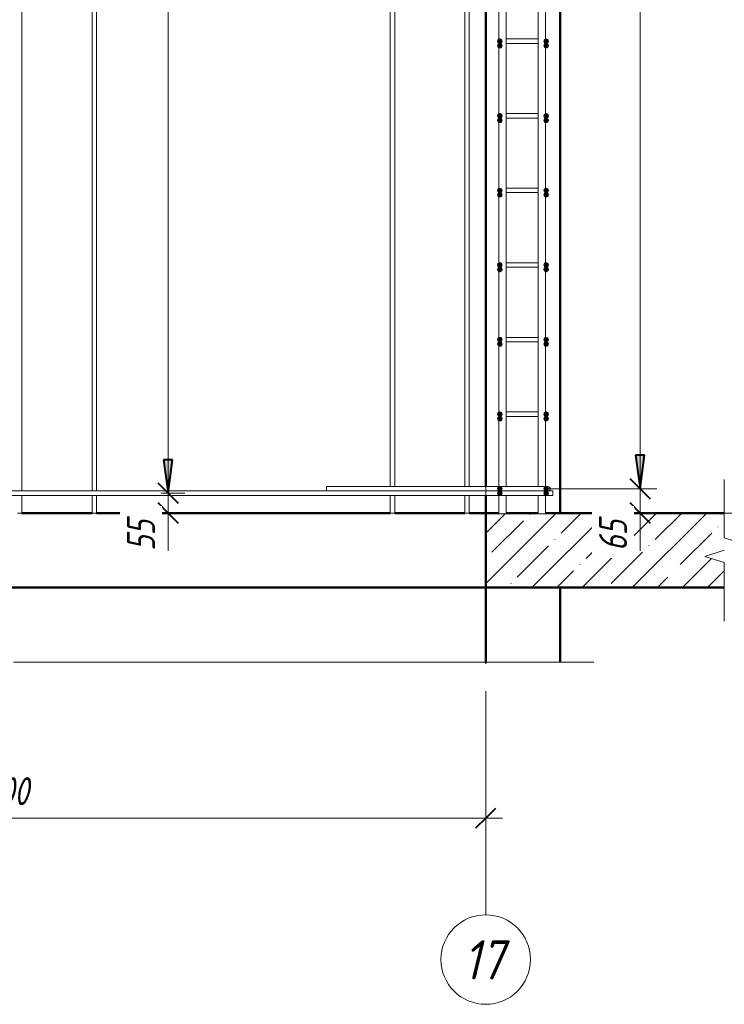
# Model space of a CAD drawing. Header units: millimetres. Extents: x -17457 to 38668, y -1477 to 6786.
# Tile 93 of 104: x 34836 to 36726, y -1477 to 1163. Entities that reach past the tile are written whole.
import ezdxf

# ---------------------------------------------------------------- set-up
doc = ezdxf.new("R2010")
doc.units = ezdxf.units.MM
doc.linetypes.add('ADSK_Линия сетки', pattern=[750, 600, -75, 0, -75])
for name, color, linetype, lineweight in [('A-____-____-DIMS', 211, 'Continuous', 9), ('A-____-____-DIMS-30', 211, 'Continuous', 9), ('A-____-NOTE-TEXT', 131, 'Continuous', 20), ('A-DETL-GENF-OTLN', 92, 'Continuous', 20), ('A-FLOR-____-MCUT', 192, 'Continuous', 50), ('A-FLOR-____-OTLN', 192, 'Continuous', 20), ('A-FLOR-____-PATT', 8, 'Continuous', 50), ('A-WALL-____-MCUT', 113, 'Continuous', 50), ('A-WALL-____-OTLN', 113, 'Continuous', 20), ('G-____-____-DIMS', 111, 'Continuous', 9), ('S-GRID-____-IDEN', 1, 'Continuous', 20), ('S-GRID-____-OTLN', 1, 'Continuous', 9), ('S-RBAR-____-MCUT', 171, 'Continuous', 20), ('S-RBAR-____-OTLN', 171, 'Continuous', 100)]:
    doc.layers.add(name, color=color, linetype=linetype, lineweight=lineweight)
doc.styles.add('GOST Common_I', font='GOST Common Italic.ttf', dxfattribs={"width": 0.9, "height": 105})
doc.styles.add('GOST Common_I_1', font='GOST Common Italic.ttf', dxfattribs={"width": 0.8, "height": 75})
doc.dimstyles.new('ADSK_Для_арматуры_Основной_2_5_мм_шаг_кол-во_Стрелки_точный', dxfattribs={"dimscale": 304.8, "dimtxt": 0.247469, "dimasz": 0.295276, "dimexe": 0.147638, "dimexo": 0.000484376, "dimgap": 0.03937, "dimtad": 1, "dimdec": 0, "dimlfac": 304.8, "dimdsep": 46, "dimtxsty": 'GOST Common_I_1', "dimsah": 1, "dimcen": 0.09, "dimdle": 0.147638, "dimazin": 0, "dimtfac": 1, "dimtdec": 4, "dimtix": 1, "dimtmove": 0, "dimatfit": 3, "dimfxl": 1, "dimtvp": 1, "dimtfill": 1, "dimtolj": 1, "dimtzin": 0, "dimarcsym": 2})
doc.dimstyles.new('ADSK_Округление_5мм__Узкий_', dxfattribs={"dimscale": 304.8, "dimtxt": 0.247469, "dimasz": 0.177165, "dimexe": 0.147638, "dimexo": 0.000322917, "dimgap": 0.03937, "dimtad": 1, "dimdec": 0, "dimlfac": 304.8, "dimrnd": 5, "dimdsep": 46, "dimtxsty": 'GOST Common_I_1', "dimblk1": 'OBLIQUE', "dimblk2": 'OBLIQUE', "dimsah": 1, "dimcen": 0.09, "dimdle": 0.147638, "dimazin": 0, "dimtfac": 1, "dimtdec": 4, "dimtix": 1, "dimtmove": 1, "dimatfit": 3, "dimfxl": 1, "dimtvp": 1, "dimtfill": 1, "dimtolj": 1, "dimtzin": 0, "dimlwd": 20, "dimlwe": 20, "dimarcsym": 2})
doc.dimstyles.new('ADSK_Округление_5мм__Узкий__1', dxfattribs={"dimscale": 304.8, "dimtxt": 0.247469, "dimasz": 0.177165, "dimexe": 0.147638, "dimexo": 0.000322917, "dimgap": 0.03937, "dimtad": 1, "dimdec": 0, "dimlfac": 304.8, "dimrnd": 5, "dimdsep": 46, "dimtxsty": 'GOST Common_I_1', "dimblk1": 'OBLIQUE', "dimblk2": 'OBLIQUE', "dimsah": 1, "dimcen": 0.09, "dimdle": 0.147638, "dimazin": 0, "dimtfac": 1, "dimtdec": 4, "dimtix": 1, "dimtmove": 0, "dimatfit": 3, "dimfxl": 1, "dimtvp": 1, "dimtfill": 1, "dimtolj": 1, "dimtzin": 0, "dimlwd": 20, "dimlwe": 20, "dimarcsym": 2})

# ---------------------------------------------------------------- blocks, each defined once
blk = doc.blocks.new('ADSK_Обрыв_Линия - ADSK_Обрыв_линия-1070728-КЖ1_Р_ВЭ1_Армирование_16')
at = {"layer": 'A-DETL-GENF-OTLN'}
for p, q in [((-50960, -226.2), (-50960, -160)), ((-50960, -360), (-50960, -293))]:
    blk.add_line(p, q, dxfattribs=at)
blk = doc.blocks.new('ADSK_Обрыв_Линия - ADSK_Обрыв_линия-1519550-КЖ1_Р_ВЭ1_Армирование_16')
at = {"layer": 'A-DETL-GENF-OTLN'}
for p, q in [((-52933.8, 6279.8), (-54400, 6279.8)), ((-51400, 6279.8), (-52867, 6279.8))]:
    blk.add_line(p, q, dxfattribs=at)
blk = doc.blocks.new('Ось сетки - Круг_Ø8 мм-6408-КЖ1_Р_ВЭ1_Армирование_16')
at = {"layer": 'S-GRID-____-IDEN'}
for start, end in [(0, 180), (180, 360)]:
    blk.add_arc((-51600, -1357.4), 120, start, end, dxfattribs=at)
blk = doc.blocks.new('DIMBLOCK363-КЖ1_Р_ВЭ1_Армирование_16')
at = {"layer": 'A-____-____-DIMS-30', "lineweight": 40}
for p, q in [((33485.8, -978.3), (33512.8, -951.3)), ((36085.8, -978.3), (36112.8, -951.3)), ((33485.8, -978.3), (33458.8, -1005.3)), ((36085.8, -978.3), (36058.8, -1005.3))]:
    blk.add_line(p, q, dxfattribs=at)
at = {"layer": 'A-____-____-DIMS-30', "lineweight": 20}
for p, q in [((33485.8, -978.3), (33485.8, -970.2)), ((36085.8, -978.3), (36085.8, -970.2)), ((33440.8, -978.3), (36130.8, -978.3)), ((33485.8, -978.3), (33485.8, -1023.3)), ((36085.8, -978.3), (36085.8, -1023.3))]:
    blk.add_line(p, q, dxfattribs=at)
at = {"layer": 'A-____-____-DIMS-30', "color": 0, "lineweight": 20, "insert": (34701.4, -868.3), "char_height": 75, "width": 202.507, "attachment_point": 1, "line_spacing_factor": 1.022761, "style": 'GOST Common_I_1', "bg_fill": 3, "box_fill_scale": 1.25, "bg_fill_color": 256, "bg_fill_true_color": 13158600, "bg_fill_transparency": 0}
blk.add_mtext('2600', dxfattribs=at)
blk = doc.blocks.new('_Oblique')
at = {"color": 0, "linetype": 'ByBlock', "lineweight": -2}
blk.add_line((-0.5, -0.5), (0.5, 0.5), dxfattribs=at)
blk = doc.blocks.new('DIMBLOCK364-КЖ1_Р_ВЭ1_Армирование_16')
at = {"layer": 'A-____-____-DIMS-30', "lineweight": 40}
for p, q in [((36499.9, -95), (36472.9, -68)), ((36499.9, -95), (36526.9, -122)), ((36499.9, -160), (36472.9, -133)), ((36499.9, -160), (36526.9, -187))]:
    blk.add_line(p, q, dxfattribs=at)
at = {"layer": 'A-____-____-DIMS-30', "lineweight": 20}
for p, q in [((36499.9, -95), (36246.8, -95)), ((36499.9, -205), (36499.9, -95)), ((36499.9, -95), (36544.9, -95)), ((36499.9, -162.2), (36499.9, -127.5)), ((36499.9, -160), (36315.8, -160)), ((36499.9, -160), (36544.9, -160)), ((36499.9, -261.6), (36499.9, -162.2))]:
    blk.add_line(p, q, dxfattribs=at)
at = {"layer": 'A-____-____-DIMS-30', "color": 0, "lineweight": 20, "insert": (36389.9, -261.6), "char_height": 75, "width": 101.253, "attachment_point": 1, "rotation": 90, "line_spacing_factor": 1.022761, "style": 'GOST Common_I_1', "bg_fill": 3, "box_fill_scale": 1.25, "bg_fill_color": 256, "bg_fill_true_color": 13158600, "bg_fill_transparency": 0}
blk.add_mtext('65', dxfattribs=at)
blk = doc.blocks.new('DIMBLOCK365-КЖ1_Р_ВЭ1_Армирование_16')
at = {"layer": 'A-____-____-DIMS-30', "lineweight": 40}
for p, q in [((36499.9, 3705), (36472.9, 3732)), ((36499.9, 3705), (36526.9, 3678)), ((36499.9, -95), (36472.9, -68)), ((36499.9, -95), (36526.9, -122))]:
    blk.add_line(p, q, dxfattribs=at)
at = {"layer": 'A-____-____-DIMS-30', "lineweight": 20}
for p, q in [((36499.9, 3705), (36246.8, 3705)), ((36499.9, -95), (36499.9, 3705)), ((36499.9, 3705), (36544.9, 3705)), ((36499.9, -95), (36246.8, -95)), ((36499.9, -95), (36544.9, -95))]:
    blk.add_line(p, q, dxfattribs=at)
at = {"layer": 'A-____-____-DIMS-30', "color": 0, "lineweight": 20, "insert": (36389.9, 1720.6), "char_height": 75, "width": 202.507, "attachment_point": 1, "rotation": 90, "line_spacing_factor": 1.022761, "style": 'GOST Common_I_1', "bg_fill": 3, "box_fill_scale": 1.25, "bg_fill_color": 256, "bg_fill_true_color": 13158600, "bg_fill_transparency": 0}
blk.add_mtext('3800', dxfattribs=at)
blk = doc.blocks.new('DIMBLOCK395-КЖ1_Р_ВЭ1_Армирование_16')
at = {"layer": 'A-____-____-DIMS-30', "lineweight": 40}
for p, q in [((35233.8, -107), (35206.8, -80)), ((35233.8, -107), (35260.8, -134)), ((35233.8, -160), (35206.8, -133)), ((35233.8, -160), (35260.8, -187))]:
    blk.add_line(p, q, dxfattribs=at)
at = {"layer": 'A-____-____-DIMS-30', "lineweight": 20}
for p, q in [((35233.8, -107), (35225.6, -107)), ((35233.8, -205), (35233.8, -107)), ((35233.8, -107), (35278.8, -107)), ((35233.8, -162.2), (35233.8, -133.5)), ((35233.8, -160), (35225.6, -160)), ((35233.8, -160), (35278.8, -160)), ((35233.8, -261.6), (35233.8, -162.2))]:
    blk.add_line(p, q, dxfattribs=at)
at = {"layer": 'A-____-____-DIMS-30', "color": 0, "lineweight": 20, "insert": (35123.8, -261.6), "char_height": 75, "width": 101.253, "attachment_point": 1, "rotation": 90, "line_spacing_factor": 1.022761, "style": 'GOST Common_I_1', "bg_fill": 3, "box_fill_scale": 1.25, "bg_fill_color": 256, "bg_fill_true_color": 13158600, "bg_fill_transparency": 0}
blk.add_mtext('55', dxfattribs=at)
blk = doc.blocks.new('DIMBLOCK396-КЖ1_Р_ВЭ1_Армирование_16')
at = {"layer": 'A-____-____-DIMS-30', "lineweight": 40}
for p, q in [((35233.8, 3693), (35206.8, 3720)), ((35233.8, 3693), (35260.8, 3666)), ((35233.8, -107), (35206.8, -80)), ((35233.8, -107), (35260.8, -134))]:
    blk.add_line(p, q, dxfattribs=at)
at = {"layer": 'A-____-____-DIMS-30', "lineweight": 20}
for p, q in [((35233.8, 3693), (35225.6, 3693)), ((35233.8, -107), (35233.8, 3693)), ((35233.8, 3693), (35278.8, 3693)), ((35233.8, -107), (35225.6, -107)), ((35233.8, -107), (35278.8, -107))]:
    blk.add_line(p, q, dxfattribs=at)
at = {"layer": 'A-____-____-DIMS-30', "color": 0, "lineweight": 20, "insert": (35123.8, 1708.6), "char_height": 75, "width": 202.507, "attachment_point": 1, "rotation": 90, "line_spacing_factor": 1.022761, "style": 'GOST Common_I_1', "bg_fill": 3, "box_fill_scale": 1.25, "bg_fill_color": 256, "bg_fill_true_color": 13158600, "bg_fill_transparency": 0}
blk.add_mtext('3800', dxfattribs=at)
blk = doc.blocks.new('DIMBLOCK402-КЖ1_Р_ВЭ1_Армирование_16')
at = {"layer": 'A-____-____-DIMS-30', "lineweight": 40}
for points in [[(36499.9, 3865), (36511.7, 3955), (36488, 3955)], [(36499.9, 3705), (36488, 3615), (36511.7, 3615)], [(36499.9, -95), (36511.7, -5), (36488, -5)]]:
    blk.add_hatch(color=256, dxfattribs=at).paths.add_polyline_path(points)
for p, q in [((36511.7, 3955), (36488, 3955)), ((36488, 3955), (36499.9, 3865)), ((36499.9, 3865), (36511.7, 3955)), ((36499.9, 3705), (36488, 3615)), ((36511.7, 3615), (36499.9, 3705)), ((36488, 3615), (36511.7, 3615)), ((36511.7, -5), (36488, -5)), ((36488, -5), (36499.9, -95)), ((36499.9, -95), (36511.7, -5))]:
    blk.add_line(p, q, dxfattribs=at)
at = {"layer": 'A-____-____-DIMS-30'}
for p, q in [((36499.9, 3865), (36292.8, 3865)), ((36499.9, 3865), (36544.9, 3865)), ((36499.9, 3705), (36297.8, 3705)), ((36499.9, -140), (36499.9, 3705)), ((36499.9, 3705), (36544.9, 3705)), ((36499.9, -95), (36297.8, -95)), ((36499.9, -95), (36544.9, -95))]:
    blk.add_line(p, q, dxfattribs=at)
at = {"layer": 'A-____-____-DIMS-30', "color": 0, "insert": (36389.9, 1578.7), "char_height": 75, "width": 543.086, "attachment_point": 1, "rotation": 90, "line_spacing_factor": 1.022761, "style": 'GOST Common_I_1', "bg_fill": 3, "box_fill_scale": 1.25, "bg_fill_color": 256, "bg_fill_true_color": 13158600, "bg_fill_transparency": 0}
blk.add_mtext('200x19=3800', dxfattribs=at)
blk = doc.blocks.new('_None')
blk = doc.blocks.new('DIMBLOCK404-КЖ1_Р_ВЭ1_Армирование_16')
at = {"layer": 'A-____-____-DIMS-30', "lineweight": 40}
for points in [[(35233.8, 3853), (35245.6, 3943), (35221.9, 3943)], [(35233.8, 3693), (35221.9, 3603), (35245.6, 3603)], [(35233.8, -107), (35245.6, -17), (35221.9, -17)]]:
    blk.add_hatch(color=256, dxfattribs=at).paths.add_polyline_path(points)
for p, q in [((35245.6, 3943), (35221.9, 3943)), ((35221.9, 3943), (35233.8, 3853)), ((35233.8, 3853), (35245.6, 3943)), ((35233.8, 3693), (35221.9, 3603)), ((35245.6, 3603), (35233.8, 3693)), ((35221.9, 3603), (35245.6, 3603)), ((35245.6, -17), (35221.9, -17)), ((35221.9, -17), (35233.8, -107)), ((35233.8, -107), (35245.6, -17))]:
    blk.add_line(p, q, dxfattribs=at)
at = {"layer": 'A-____-____-DIMS-30'}
for p, q in [((35233.8, 3853), (35215.2, 3853)), ((35233.8, 3853), (35278.8, 3853)), ((35233.8, 3693), (35215.2, 3693)), ((35233.8, -152), (35233.8, 3693)), ((35233.8, 3693), (35278.8, 3693)), ((35233.8, -107), (35215.2, -107)), ((35233.8, -107), (35278.8, -107))]:
    blk.add_line(p, q, dxfattribs=at)
at = {"layer": 'A-____-____-DIMS-30', "color": 0, "insert": (35123.8, 1566.7), "char_height": 75, "width": 543.086, "attachment_point": 1, "rotation": 90, "line_spacing_factor": 1.022761, "style": 'GOST Common_I_1', "bg_fill": 3, "box_fill_scale": 1.25, "bg_fill_color": 256, "bg_fill_true_color": 13158600, "bg_fill_transparency": 0}
blk.add_mtext('200x19=3800', dxfattribs=at)

msp = doc.modelspace()

# ---------------------------------------------------------------- hatches: boundary and pattern name
at = {"layer": 'A-FLOR-____-PATT', "lineweight": 9}
h = msp.add_hatch(dxfattribs=at)
h.set_pattern_fill('FP_3', color=256, style=0, pattern_type=2)
h.set_pattern_definition([(45, (3840.875, 22500), (-67.35192, 67.35192), []), (45, (3908.23, 22500), (-67.35192, 67.35192), [119.063, -23.813, 1.006, -22.807])])
h.paths.add_polyline_path([(33485.8052, -360), (33485.8052, -160), (33422.1811, -160), (33422.1811, -162.4889), (33402.1811, -162.4889), (33402.1811, -160), (33329.2106, -160), (33329.2106, -162.4889), (33309.2106, -162.1802), (33309.2106, -160), (33051.3917, -160), (33051.3917, -241.4757), (33057.7664, -243.5), (33051.3917, -249.6691), (33051.3917, -360)])
h.paths.add_polyline_path([(36085.8052, -360), (36725.8049, -360), (36725.8049, -293), (36673.8434, -276.5), (36725.8049, -226.2148), (36725.8049, -160), (36246.1495, -160), (36246.1495, -162.4889), (36226.1495, -162.4889), (36226.1495, -160), (36140.9314, -160), (36140.9314, -162.4889), (36120.9314, -162.4889), (36120.9314, -160), (36085.8052, -160), (36085.8052, -295.9755)])
at = {"layer": 'S-RBAR-____-MCUT'}
h = msp.add_hatch(color=256, dxfattribs=at)
edge = h.paths.add_edge_path()
edge.add_arc((36123.806, 1105), 6, 0, 360)
for points in [[(36123.806, 1099), (36129.0022, 1102), (36129.0022, 1108), (36123.806, 1111), (36118.6099, 1108), (36118.6099, 1102)], [(36247.806, 1099), (36253.0022, 1102), (36253.0022, 1108), (36247.806, 1111), (36242.6099, 1108), (36242.6099, 1102)], [(36123.806, 1087), (36129.0022, 1090), (36129.0022, 1096), (36123.806, 1099), (36118.6099, 1096), (36118.6099, 1090)], [(36247.806, 1087), (36253.0022, 1090), (36253.0022, 1096), (36247.806, 1099), (36242.6099, 1096), (36242.6099, 1090)], [(36123.806, 899), (36129.0022, 902), (36129.0022, 908), (36123.806, 911), (36118.6099, 908), (36118.6099, 902)], [(36123.806, 887), (36129.0022, 890), (36129.0022, 896), (36123.806, 899), (36118.6099, 896), (36118.6099, 890)], [(36247.806, 899), (36253.0022, 902), (36253.0022, 908), (36247.806, 911), (36242.6099, 908), (36242.6099, 902)], [(36247.806, 887), (36253.0022, 890), (36253.0022, 896), (36247.806, 899), (36242.6099, 896), (36242.6099, 890)], [(36123.806, 699), (36129.0022, 702), (36129.0022, 708), (36123.806, 711), (36118.6099, 708), (36118.6099, 702)], [(36123.806, 687), (36129.0022, 690), (36129.0022, 696), (36123.806, 699), (36118.6099, 696), (36118.6099, 690)], [(36247.806, 699), (36253.0022, 702), (36253.0022, 708), (36247.806, 711), (36242.6099, 708), (36242.6099, 702)], [(36247.806, 687), (36253.0022, 690), (36253.0022, 696), (36247.806, 699), (36242.6099, 696), (36242.6099, 690)], [(36123.806, 499), (36129.0022, 502), (36129.0022, 508), (36123.806, 511), (36118.6099, 508), (36118.6099, 502)], [(36247.806, 499), (36253.0022, 502), (36253.0022, 508), (36247.806, 511), (36242.6099, 508), (36242.6099, 502)], [(36123.806, 487), (36129.0022, 490), (36129.0022, 496), (36123.806, 499), (36118.6099, 496), (36118.6099, 490)], [(36247.806, 487), (36253.0022, 490), (36253.0022, 496), (36247.806, 499), (36242.6099, 496), (36242.6099, 490)], [(36123.806, 299), (36129.0022, 302), (36129.0022, 308), (36123.806, 311), (36118.6099, 308), (36118.6099, 302)], [(36123.806, 287), (36129.0022, 290), (36129.0022, 296), (36123.806, 299), (36118.6099, 296), (36118.6099, 290)], [(36247.806, 299), (36253.0022, 302), (36253.0022, 308), (36247.806, 311), (36242.6099, 308), (36242.6099, 302)], [(36247.806, 287), (36253.0022, 290), (36253.0022, 296), (36247.806, 299), (36242.6099, 296), (36242.6099, 290)], [(36123.806, 99), (36129.0022, 102), (36129.0022, 108), (36123.806, 111), (36118.6099, 108), (36118.6099, 102)], [(36247.806, 99), (36253.0022, 102), (36253.0022, 108), (36247.806, 111), (36242.6099, 108), (36242.6099, 102)], [(36123.806, 87), (36129.0022, 90), (36129.0022, 96), (36123.806, 99), (36118.6099, 96), (36118.6099, 90)], [(36247.806, 87), (36253.0022, 90), (36253.0022, 96), (36247.806, 99), (36242.6099, 96), (36242.6099, 90)], [(36123.806, -101), (36129.0022, -98), (36129.0022, -92), (36123.806, -89), (36118.6099, -92), (36118.6099, -98)], [(36123.806, -113), (36129.0022, -110), (36129.0022, -104), (36123.806, -101), (36118.6099, -104), (36118.6099, -110)], [(36247.806, -101), (36253.0022, -97.6998), (36253.0022, -92), (36247.806, -89), (36242.6099, -92), (36242.6099, -98), (36243.2932, -98.3945)], [(36247.806, -113), (36253.0022, -110), (36253.0022, -104), (36247.806, -101), (36242.6099, -104), (36242.6099, -110), (36243.2932, -110.3945)]]:
    msp.add_hatch(color=256, dxfattribs=at).paths.add_polyline_path(points)
h = msp.add_hatch(color=256, dxfattribs=at)
edge = h.paths.add_edge_path()
edge.add_arc((36247.806, 1105), 6, 0, 360)
h = msp.add_hatch(color=256, dxfattribs=at)
edge = h.paths.add_edge_path()
edge.add_arc((36123.806, 1093), 6, 0, 360)
h = msp.add_hatch(color=256, dxfattribs=at)
edge = h.paths.add_edge_path()
edge.add_arc((36247.806, 1093), 6, 0, 360)
h = msp.add_hatch(color=256, dxfattribs=at)
edge = h.paths.add_edge_path()
edge.add_arc((36123.806, 905), 6, 0, 360)
h = msp.add_hatch(color=256, dxfattribs=at)
edge = h.paths.add_edge_path()
edge.add_arc((36123.806, 893), 6, 0, 360)
h = msp.add_hatch(color=256, dxfattribs=at)
edge = h.paths.add_edge_path()
edge.add_arc((36247.806, 905), 6, 0, 360)
h = msp.add_hatch(color=256, dxfattribs=at)
edge = h.paths.add_edge_path()
edge.add_arc((36247.806, 893), 6, 0, 360)
h = msp.add_hatch(color=256, dxfattribs=at)
edge = h.paths.add_edge_path()
edge.add_arc((36123.806, 705), 6, 0, 360)
h = msp.add_hatch(color=256, dxfattribs=at)
edge = h.paths.add_edge_path()
edge.add_arc((36123.806, 693), 6, 0, 360)
h = msp.add_hatch(color=256, dxfattribs=at)
edge = h.paths.add_edge_path()
edge.add_arc((36247.806, 705), 6, 0, 360)
h = msp.add_hatch(color=256, dxfattribs=at)
edge = h.paths.add_edge_path()
edge.add_arc((36247.806, 693), 6, 0, 360)
h = msp.add_hatch(color=256, dxfattribs=at)
edge = h.paths.add_edge_path()
edge.add_arc((36123.806, 505), 6, 0, 360)
h = msp.add_hatch(color=256, dxfattribs=at)
edge = h.paths.add_edge_path()
edge.add_arc((36247.806, 505), 6, 0, 360)
h = msp.add_hatch(color=256, dxfattribs=at)
edge = h.paths.add_edge_path()
edge.add_arc((36123.806, 493), 6, 0, 360)
h = msp.add_hatch(color=256, dxfattribs=at)
edge = h.paths.add_edge_path()
edge.add_arc((36247.806, 493), 6, 0, 360)
h = msp.add_hatch(color=256, dxfattribs=at)
edge = h.paths.add_edge_path()
edge.add_arc((36123.806, 305), 6, 0, 360)
h = msp.add_hatch(color=256, dxfattribs=at)
edge = h.paths.add_edge_path()
edge.add_arc((36123.806, 293), 6, 0, 360)
h = msp.add_hatch(color=256, dxfattribs=at)
edge = h.paths.add_edge_path()
edge.add_arc((36247.806, 305), 6, 0, 360)
h = msp.add_hatch(color=256, dxfattribs=at)
edge = h.paths.add_edge_path()
edge.add_arc((36247.806, 293), 6, 0, 360)
h = msp.add_hatch(color=256, dxfattribs=at)
edge = h.paths.add_edge_path()
edge.add_arc((36123.806, 105), 6, 0, 360)
h = msp.add_hatch(color=256, dxfattribs=at)
edge = h.paths.add_edge_path()
edge.add_arc((36247.806, 105), 6, 0, 360)
h = msp.add_hatch(color=256, dxfattribs=at)
edge = h.paths.add_edge_path()
edge.add_arc((36123.806, 93), 6, 0, 360)
h = msp.add_hatch(color=256, dxfattribs=at)
edge = h.paths.add_edge_path()
edge.add_arc((36247.806, 93), 6, 0, 360)
h = msp.add_hatch(color=256, dxfattribs=at)
edge = h.paths.add_edge_path()
edge.add_arc((36123.806, -95), 6, 0, 360)
h = msp.add_hatch(color=256, dxfattribs=at)
edge = h.paths.add_edge_path()
edge.add_arc((36123.806, -107), 6, 0, 360)
h = msp.add_hatch(color=256, dxfattribs=at)
edge = h.paths.add_edge_path()
edge.add_arc((36247.806, -95), 6, 0, 360)
h = msp.add_hatch(color=256, dxfattribs=at)
edge = h.paths.add_edge_path()
edge.add_arc((36247.806, -107), 6, 0, 360)

# ---------------------------------------------------------------- linework, layer by layer
at = {"layer": 'A-____-NOTE-TEXT'}
for p, q in [((36725.8049, -160), (36725.8049, -70)), ((36725.8049, -226.2148), (36777.795, -243.1074)), ((36725.8049, -260), (36673.8434, -276.5)), ((36725.8049, -293), (36673.8434, -276.5)), ((36725.8049, -360), (36725.8049, -450)), ((36285.8049, -560), (36375.8049, -560))]:
    msp.add_line(p, q, dxfattribs=at)
at = {"layer": 'A-FLOR-____-MCUT'}
for p, q in [((36120.9314, -160), (36085.8052, -160)), ((36085.8052, -160), (36085.8052, -360)), ((36725.8049, -160), (36246.1495, -160)), ((36085.8052, -360), (36725.8049, -360))]:
    msp.add_line(p, q, dxfattribs=at)
at = {"layer": 'A-FLOR-____-OTLN'}
for p, q in [((36029.8049, -160), (36029.8049, -160)), ((36085.7556, -160), (36085.8052, -160)), ((36085.8052, -360), (36085.7556, -360))]:
    msp.add_line(p, q, dxfattribs=at)
at = {"layer": 'A-WALL-____-MCUT'}
for p, q in [((36285.8052, -160), (36285.8052, 3900)), ((36085.8052, 3687), (36085.8052, -89)), ((36085.8052, -113), (36085.8052, -160)), ((36140.9314, -160), (36226.1495, -160)), ((36085.8052, -360), (36085.8052, -560)), ((36285.8052, -560), (36285.8052, -360))]:
    msp.add_line(p, q, dxfattribs=at)
at = {"layer": 'A-WALL-____-OTLN', "lineweight": 50}
for p, q in [((34841.8049, -160), (35029.8049, -160)), ((35041.8049, -160), (35829.8049, -160)), ((35841.8049, -160), (36029.8049, -160)), ((36041.8049, -160), (36085.7556, -160)), ((36085.7556, -360), (33485.8052, -360))]:
    msp.add_line(p, q, dxfattribs=at)
at = {"layer": 'G-____-____-DIMS', "lineweight": 20}
msp.add_line((36725.8049, -160), (36890.2889, -160), dxfattribs=at)
at = {"layer": 'S-GRID-____-OTLN', "linetype": 'ADSK_Линия сетки'}
msp.add_line((36085.8052, -1237.3906), (36085.8052, 4380), dxfattribs=at)
at = {"layer": 'S-RBAR-____-MCUT'}
for p, q in [((36123.806, 1111), (36118.6099, 1108)), ((36129.0022, 1108), (36123.806, 1111)), ((36247.806, 1111), (36242.6099, 1108)), ((36253.0022, 1108), (36247.806, 1111)), ((36118.6099, 1108), (36118.6099, 1102)), ((36118.6099, 1102), (36123.806, 1099)), ((36123.806, 1099), (36118.6099, 1096)), ((36118.6099, 1096), (36118.6099, 1090)), ((36118.6099, 1090), (36123.806, 1087)), ((36123.806, 1099), (36129.0022, 1102)), ((36129.0022, 1096), (36123.806, 1099)), ((36123.806, 1087), (36129.0022, 1090)), ((36129.0022, 1102), (36129.0022, 1108)), ((36129.0022, 1090), (36129.0022, 1096)), ((36242.6099, 1108), (36242.6099, 1102)), ((36242.6099, 1102), (36247.806, 1099)), ((36247.806, 1099), (36242.6099, 1096)), ((36242.6099, 1096), (36242.6099, 1090)), ((36242.6099, 1090), (36247.806, 1087)), ((36247.806, 1099), (36253.0022, 1102)), ((36253.0022, 1096), (36247.806, 1099)), ((36247.806, 1087), (36253.0022, 1090)), ((36253.0022, 1102), (36253.0022, 1108)), ((36253.0022, 1090), (36253.0022, 1096)), ((36123.806, 911), (36118.6099, 908)), ((36118.6099, 908), (36118.6099, 902)), ((36118.6099, 902), (36123.806, 899)), ((36123.806, 899), (36118.6099, 896)), ((36129.0022, 908), (36123.806, 911)), ((36123.806, 899), (36129.0022, 902)), ((36129.0022, 896), (36123.806, 899)), ((36129.0022, 902), (36129.0022, 908)), ((36247.806, 911), (36242.6099, 908)), ((36242.6099, 908), (36242.6099, 902)), ((36242.6099, 902), (36247.806, 899)), ((36247.806, 899), (36242.6099, 896)), ((36253.0022, 908), (36247.806, 911)), ((36247.806, 899), (36253.0022, 902)), ((36253.0022, 896), (36247.806, 899)), ((36253.0022, 902), (36253.0022, 908)), ((36118.6099, 896), (36118.6099, 890)), ((36118.6099, 890), (36123.806, 887)), ((36123.806, 887), (36129.0022, 890)), ((36129.0022, 890), (36129.0022, 896)), ((36242.6099, 896), (36242.6099, 890)), ((36242.6099, 890), (36247.806, 887)), ((36247.806, 887), (36253.0022, 890)), ((36253.0022, 890), (36253.0022, 896)), ((36123.806, 711), (36118.6099, 708)), ((36118.6099, 708), (36118.6099, 702)), ((36118.6099, 702), (36123.806, 699)), ((36123.806, 699), (36118.6099, 696)), ((36118.6099, 696), (36118.6099, 690)), ((36118.6099, 690), (36123.806, 687)), ((36129.0022, 708), (36123.806, 711)), ((36123.806, 699), (36129.0022, 702)), ((36129.0022, 696), (36123.806, 699)), ((36123.806, 687), (36129.0022, 690)), ((36129.0022, 702), (36129.0022, 708)), ((36129.0022, 690), (36129.0022, 696)), ((36247.806, 711), (36242.6099, 708)), ((36242.6099, 708), (36242.6099, 702)), ((36242.6099, 702), (36247.806, 699)), ((36247.806, 699), (36242.6099, 696)), ((36242.6099, 696), (36242.6099, 690)), ((36242.6099, 690), (36247.806, 687)), ((36253.0022, 708), (36247.806, 711)), ((36247.806, 699), (36253.0022, 702)), ((36253.0022, 696), (36247.806, 699)), ((36247.806, 687), (36253.0022, 690)), ((36253.0022, 702), (36253.0022, 708)), ((36253.0022, 690), (36253.0022, 696)), ((36123.806, 511), (36118.6099, 508)), ((36118.6099, 508), (36118.6099, 502)), ((36118.6099, 502), (36123.806, 499)), ((36129.0022, 508), (36123.806, 511)), ((36123.806, 499), (36129.0022, 502)), ((36129.0022, 502), (36129.0022, 508)), ((36247.806, 511), (36242.6099, 508)), ((36242.6099, 508), (36242.6099, 502)), ((36242.6099, 502), (36247.806, 499)), ((36253.0022, 508), (36247.806, 511)), ((36247.806, 499), (36253.0022, 502)), ((36253.0022, 502), (36253.0022, 508)), ((36123.806, 499), (36118.6099, 496)), ((36118.6099, 496), (36118.6099, 490)), ((36118.6099, 490), (36123.806, 487)), ((36129.0022, 496), (36123.806, 499)), ((36123.806, 487), (36129.0022, 490)), ((36129.0022, 490), (36129.0022, 496)), ((36247.806, 499), (36242.6099, 496)), ((36242.6099, 496), (36242.6099, 490)), ((36242.6099, 490), (36247.806, 487)), ((36253.0022, 496), (36247.806, 499)), ((36247.806, 487), (36253.0022, 490)), ((36253.0022, 490), (36253.0022, 496)), ((36123.806, 311), (36118.6099, 308)), ((36118.6099, 308), (36118.6099, 302)), ((36118.6099, 302), (36123.806, 299)), ((36123.806, 299), (36118.6099, 296)), ((36118.6099, 296), (36118.6099, 290)), ((36129.0022, 308), (36123.806, 311)), ((36123.806, 299), (36129.0022, 302)), ((36129.0022, 296), (36123.806, 299)), ((36129.0022, 302), (36129.0022, 308)), ((36129.0022, 290), (36129.0022, 296)), ((36247.806, 311), (36242.6099, 308)), ((36242.6099, 308), (36242.6099, 302)), ((36242.6099, 302), (36247.806, 299)), ((36247.806, 299), (36242.6099, 296)), ((36242.6099, 296), (36242.6099, 290)), ((36253.0022, 308), (36247.806, 311)), ((36247.806, 299), (36253.0022, 302)), ((36253.0022, 296), (36247.806, 299)), ((36253.0022, 302), (36253.0022, 308)), ((36253.0022, 290), (36253.0022, 296)), ((36118.6099, 290), (36123.806, 287)), ((36123.806, 287), (36129.0022, 290)), ((36242.6099, 290), (36247.806, 287)), ((36247.806, 287), (36253.0022, 290)), ((36123.806, 111), (36118.6099, 108)), ((36118.6099, 108), (36118.6099, 102)), ((36129.0022, 108), (36123.806, 111)), ((36129.0022, 102), (36129.0022, 108)), ((36247.806, 111), (36242.6099, 108)), ((36242.6099, 108), (36242.6099, 102)), ((36253.0022, 108), (36247.806, 111)), ((36253.0022, 102), (36253.0022, 108)), ((36118.6099, 102), (36123.806, 99)), ((36123.806, 99), (36118.6099, 96)), ((36118.6099, 96), (36118.6099, 90)), ((36118.6099, 90), (36123.806, 87)), ((36123.806, 99), (36129.0022, 102)), ((36129.0022, 96), (36123.806, 99)), ((36123.806, 87), (36129.0022, 90)), ((36129.0022, 90), (36129.0022, 96)), ((36242.6099, 102), (36247.806, 99)), ((36247.806, 99), (36242.6099, 96)), ((36242.6099, 96), (36242.6099, 90)), ((36242.6099, 90), (36247.806, 87)), ((36247.806, 99), (36253.0022, 102)), ((36253.0022, 96), (36247.806, 99)), ((36247.806, 87), (36253.0022, 90)), ((36253.0022, 90), (36253.0022, 96)), ((36123.806, -89), (36118.6099, -92)), ((36118.6099, -92), (36118.6099, -98)), ((36118.6099, -98), (36123.806, -101)), ((36123.806, -101), (36118.6099, -104)), ((36118.6099, -104), (36118.6099, -110)), ((36129.0022, -92), (36123.806, -89)), ((36123.806, -101), (36129.0022, -98)), ((36129.0022, -104), (36123.806, -101)), ((36129.0022, -98), (36129.0022, -92)), ((36129.0022, -110), (36129.0022, -104)), ((36247.806, -89), (36242.6099, -92)), ((36242.6099, -92), (36242.6099, -98)), ((36242.6099, -98), (36243.2932, -98.3945)), ((36247.806, -101), (36242.6099, -104)), ((36242.6099, -104), (36242.6099, -110)), ((36243.2932, -98.3945), (36247.806, -101)), ((36253.0022, -92), (36247.806, -89)), ((36247.806, -101), (36253.0022, -97.6998)), ((36253.0022, -104), (36247.806, -101)), ((36253.0022, -97.6998), (36253.0022, -92)), ((36253.0022, -110), (36253.0022, -104)), ((36118.6099, -110), (36123.806, -113)), ((36123.806, -113), (36129.0022, -110)), ((36242.6099, -110), (36243.2932, -110.3945)), ((36243.2932, -110.3945), (36247.806, -113)), ((36247.806, -113), (36253.0022, -110))]:
    msp.add_line(p, q, dxfattribs=at)
for centre in [(36123.806, 1105), (36247.806, 1105), (36123.806, 1093), (36247.806, 1093), (36123.806, 905), (36123.806, 893), (36247.806, 905), (36247.806, 893), (36123.806, 705), (36123.806, 693), (36247.806, 705), (36247.806, 693), (36123.806, 505), (36247.806, 505), (36123.806, 493), (36247.806, 493), (36123.806, 305), (36123.806, 293), (36247.806, 305), (36247.806, 293), (36123.806, 105), (36247.806, 105), (36123.806, 93), (36247.806, 93), (36123.806, -95), (36123.806, -107), (36247.806, -95), (36247.806, -107)]:
    msp.add_circle(centre, 6, dxfattribs=at)
at = {"layer": 'S-RBAR-____-OTLN', "lineweight": 20}
for p, q in [((34841.8049, -101), (34841.8049, 3687)), ((35029.8049, -101), (35029.8049, 3687)), ((35041.8049, -101), (35041.8049, 3687)), ((35829.8049, -89), (35829.8049, 3687)), ((35841.8049, -89), (35841.8049, 3687)), ((36029.8049, -89), (36029.8049, 3687)), ((36041.8049, -89), (36041.8049, 3687)), ((36120.9314, -89), (36120.9314, 3687)), ((36140.9314, -89), (36140.9314, 3687)), ((36226.1495, -89), (36226.1495, 3687)), ((36246.1495, -101), (36246.1495, 3687)), ((36140.8572, 1111), (36159.806, 1111)), ((36159.806, 1111), (36211.806, 1111)), ((36211.806, 1111), (36226.2664, 1111)), ((36246.2709, 1111), (36247.806, 1111)), ((36140.8572, 1099), (36159.806, 1099)), ((36159.806, 1099), (36211.806, 1099)), ((36211.806, 1099), (36226.2664, 1099)), ((36246.2709, 1099), (36247.806, 1099)), ((36140.8572, 911), (36159.806, 911)), ((36140.8572, 899), (36159.806, 899)), ((36159.806, 911), (36211.806, 911)), ((36159.806, 899), (36211.806, 899)), ((36211.806, 911), (36226.2664, 911)), ((36211.806, 899), (36226.2664, 899)), ((36246.2709, 911), (36247.806, 911)), ((36246.2709, 899), (36247.806, 899)), ((36140.8572, 711), (36159.806, 711)), ((36140.8572, 699), (36159.806, 699)), ((36159.806, 711), (36211.806, 711)), ((36159.806, 699), (36211.806, 699)), ((36211.806, 711), (36226.2664, 711)), ((36211.806, 699), (36226.2664, 699)), ((36246.2709, 711), (36247.806, 711)), ((36246.2709, 699), (36247.806, 699)), ((36140.8572, 511), (36159.806, 511)), ((36159.806, 511), (36211.806, 511)), ((36211.806, 511), (36226.2664, 511)), ((36246.2709, 511), (36247.806, 511)), ((36140.8572, 499), (36159.806, 499)), ((36159.806, 499), (36211.806, 499)), ((36211.806, 499), (36226.2664, 499)), ((36246.2709, 499), (36247.806, 499)), ((36140.8572, 311), (36159.806, 311)), ((36140.8572, 299), (36159.806, 299)), ((36159.806, 311), (36211.806, 311)), ((36159.806, 299), (36211.806, 299)), ((36211.806, 311), (36226.2664, 311)), ((36211.806, 299), (36226.2664, 299)), ((36246.2709, 311), (36247.806, 311)), ((36246.2709, 299), (36247.806, 299)), ((36140.8572, 111), (36159.806, 111)), ((36159.806, 111), (36211.806, 111)), ((36211.806, 111), (36226.2664, 111)), ((36246.2709, 111), (36247.806, 111)), ((36140.8572, 99), (36159.806, 99)), ((36159.806, 99), (36211.806, 99)), ((36211.806, 99), (36226.2664, 99)), ((36246.2709, 99), (36247.806, 99)), ((36265.8049, -101), (33305.8049, -101)), ((35658.806, -89), (36216.806, -89)), ((35658.806, -101), (35658.806, -89)), ((35658.806, -101), (36216.806, -101)), ((36243.4345, -89), (36216.806, -89)), ((36252.806, -89), (36246.3649, -89)), ((36265.8049, -101), (36265.8049, -113)), ((36265.8049, -113), (33305.8049, -113)), ((34841.8049, -160), (34841.8049, -113)), ((35029.8049, -160), (35029.8049, -113)), ((35041.8049, -160), (35041.8049, -113)), ((35829.8049, -160), (35829.8049, -113)), ((35841.8049, -160), (35841.8049, -113)), ((36029.8049, -160), (36029.8049, -113)), ((36041.8049, -160), (36041.8049, -113)), ((36120.9314, -162.4889), (36120.9314, -113)), ((36140.9314, -162.4889), (36140.9314, -113)), ((36226.1495, -162.4889), (36226.1495, -113)), ((36246.1495, -162.4889), (36246.1495, -113)), ((34841.8049, -160), (34829.8049, -160)), ((35041.8049, -160), (35029.8049, -160)), ((35841.8049, -160), (35829.8049, -160)), ((36041.8049, -160), (36029.8049, -160)), ((36140.9314, -162.4889), (36120.9314, -162.4889)), ((36246.1495, -162.4889), (36226.1495, -162.4889))]:
    msp.add_line(p, q, dxfattribs=at)
for centre, start, end in [((36123.806, 1105), 120, 240), ((36247.806, 1105), 270, 90), ((36123.806, 905), 120, 240), ((36247.806, 905), 270, 90), ((36123.806, 705), 120, 240), ((36247.806, 705), 270, 90), ((36123.806, 505), 120, 240), ((36247.806, 505), 270, 90), ((36123.806, 305), 120, 240), ((36247.806, 305), 270, 90), ((36123.806, 105), 120, 240), ((36247.806, 105), 270, 90), ((36252.806, -95), 270, 90), ((36252.806, -95), 270, 285), ((36247.806, -95), 22.7069005, 30), ((36247.806, -95), 330, 352.2930995)]:
    msp.add_arc(centre, 6, start, end, dxfattribs=at)

# ---------------------------------------------------------------- block references
at = {"layer": 'A-DETL-GENF-OTLN'}
msp.add_blockref('ADSK_Обрыв_Линия - ADSK_Обрыв_линия-1070728-КЖ1_Р_ВЭ1_Армирование_16', (87685.8052, 0), dxfattribs=at)
at = {"layer": 'A-DETL-GENF-OTLN', "rotation": 180}
msp.add_blockref('ADSK_Обрыв_Линия - ADSK_Обрыв_линия-1519550-КЖ1_Р_ВЭ1_Армирование_16', (-18114.1954, 5719.7718), dxfattribs=at)
at = {"layer": 'S-GRID-____-IDEN'}
msp.add_blockref('Ось сетки - Круг_Ø8 мм-6408-КЖ1_Р_ВЭ1_Армирование_16', (87685.8052, 0), dxfattribs=at)

# ---------------------------------------------------------------- texts
at = {"layer": 'S-GRID-____-IDEN', "lineweight": 9, "insert": (36025.751, -1305.6306), "char_height": 105, "width": 145.025269, "attachment_point": 1, "style": 'GOST Common_I'}
msp.add_mtext('17', dxfattribs=at)

# ---------------------------------------------------------------- next in the draw order: dimensions: what is measured, and where the dimension line sits
at = {"layer": 'A-____-____-DIMS', "lineweight": 20}
for base, p1, p2, override, picture, middle in [((36499.8758, -95), (36285.8052, -160), (36216.806, -95), {"dimpost": '<>', "dimfxl": 94.79391}, 'DIMBLOCK364-КЖ1_Р_ВЭ1_Армирование_16', (36439.8637, -210.9622)), ((35233.7907, -107), (35195.607, -160), (35195.607, -107), {"dimpost": '<>', "dimfxl": 53}, 'DIMBLOCK395-КЖ1_Р_ВЭ1_Армирование_16', (35173.7786, -210.9622))]:
    dim = msp.add_linear_dim(base=base, p1=p1, p2=p2, angle=90, dimstyle='ADSK_Округление_5мм__Узкий_', override=override, dxfattribs=at)
    dim.commit()
    dim.dimension.update_dxf_attribs({"geometry": picture, "text_midpoint": middle, "dimtype": 160, "text_rotation": 90})
dim = msp.add_linear_dim(base=(36085.8052, -978.3364), p1=(33485.8052, -940.1527), p2=(36085.8052, -940.1527), angle=0, dimstyle='ADSK_Округление_5мм__Узкий__1', override={"dimpost": '<>', "dimfxl": 2600}, dxfattribs=at)
dim.commit()
dim.dimension.update_dxf_attribs({"geometry": 'DIMBLOCK363-КЖ1_Р_ВЭ1_Армирование_16', "text_midpoint": (34785.8052, -928.3535)})

# ---------------------------------------------------------------- next in the draw order: dimensions: what is measured, and where the dimension line sits
for base, p1, p2, picture, middle in [((36499.8758, 3705), (36216.806, -95), (36216.806, 3705), 'DIMBLOCK365-КЖ1_Р_ВЭ1_Армирование_16', (36450.3758, 1805)), ((35233.7907, 3693), (35195.607, -107), (35195.607, 3693), 'DIMBLOCK396-КЖ1_Р_ВЭ1_Армирование_16', (35184.2907, 1793))]:
    dim = msp.add_linear_dim(base=base, p1=p1, p2=p2, angle=90, dimstyle='ADSK_Округление_5мм__Узкий__1', override={"dimpost": '<>', "dimfxl": 3800}, dxfattribs=at)
    dim.commit()
    dim.dimension.update_dxf_attribs({"geometry": picture, "text_midpoint": middle})

# ---------------------------------------------------------------- next in the draw order: dimensions: what is measured, and where the dimension line sits
at = {"layer": 'A-____-____-DIMS'}
for base, p1, p2, picture, middle in [((35233.7907, 3693), (35170.1511, -107), (35170.1511, 3693), 'DIMBLOCK404-КЖ1_Р_ВЭ1_Армирование_16', (35184.2907, 1793)), ((36499.877, 3705), (36252.806, -95), (36252.806, 3705), 'DIMBLOCK402-КЖ1_Р_ВЭ1_Армирование_16', (36450.377, 1805))]:
    dim = msp.add_linear_dim(base=base, p1=p1, p2=p2, angle=90, text='200x19=3800', dimstyle='ADSK_Для_арматуры_Основной_2_5_мм_шаг_кол-во_Стрелки_точный', override={"dimpost": '<>', "dimblk1": 'None', "dimblk2": 'None', "dimsah": 1, "dimfxl": 3800}, dxfattribs=at)
    dim.commit()
    dim.dimension.update_dxf_attribs({"geometry": picture, "text_midpoint": middle})

doc.saveas('drawing.dxf')
